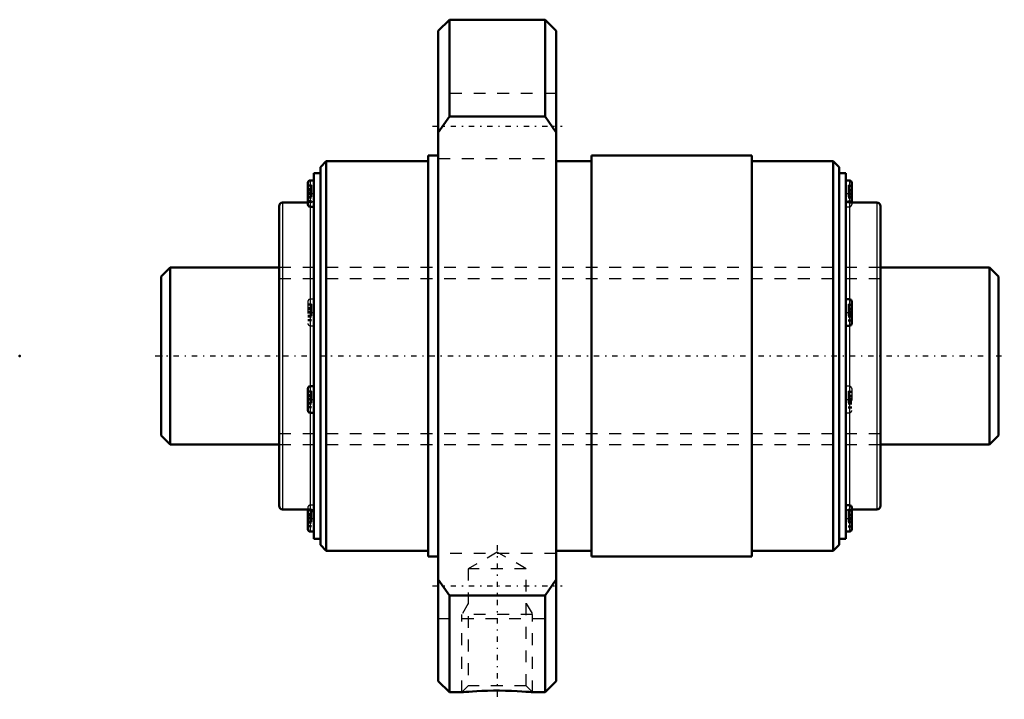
# Model space of a CAD drawing. Header units: millimetres. Extents: x -12 to 71.5, y -29.1 to 28.5.
import ezdxf

# ---------------------------------------------------------------- set-up
doc = ezdxf.new("R2010")
doc.units = ezdxf.units.MM
doc.linetypes.add('Center', pattern=[1.5, 0.45, -0.5, 0.05, -0.5])
doc.linetypes.add('Dashed', pattern=[2, 1, -1])
for name, color, linetype, lineweight in [('2d ConnectionPoints', 7, 'Continuous', 50), ('AM_0', 7, 'Continuous', 50), ('AM_4', 3, 'Continuous', 25), ('AM_5', 3, 'Continuous', 25), ('AM_7', 7, 'Center', 25), ('AM_9', 6, 'Dashed', 25)]:
    doc.layers.add(name, color=color, linetype=linetype, lineweight=lineweight)

# ---------------------------------------------------------------- blocks, each defined once
blk = doc.blocks.new('1_BLK1510_5_6ZZ_Nut_0_in_BLK1510_5_6ZZ_71LC7T_000_0')
at = {"layer": 'AM_0'}
for p, q in [((24.45, 28.5), (23.5, 27.55)), ((32.55, 28.5), (24.45, 28.5)), ((24.45, 28.5), (24.45, 20.304)), ((33.5, 27.55), (32.55, 28.5)), ((32.55, 28.5), (32.55, 20.304)), ((23.5, 27.55), (23.5, -27.55)), ((33.5, 27.55), (33.5, -27.55)), ((23.5, 18.947), (24.45, 20.304)), ((24.45, 20.304), (32.55, 20.304)), ((32.55, 20.304), (33.5, 18.947)), ((23.5, 17), (22.64, 17)), ((22.64, 17), (22.64, -17)), ((50.1, 17), (36.5, 17)), ((36.5, 17), (36.5, -17)), ((50.1, 17), (50.1, -17)), ((14, 16.5), (13.5, 16)), ((13.5, 16), (13.5, -16)), ((22.64, 16.5), (14, 16.5)), ((14, 16.5), (14, -16.5)), ((36.5, 16.5), (33.5, 16.5)), ((57, 16.5), (50.1, 16.5)), ((57.5, 16), (57, 16.5)), ((57, 16.5), (57, -16.5)), ((57.5, 16), (57.5, -16)), ((13.5, 15.5), (12.94, 15.5)), ((12.94, 15.5), (12.94, -15.5)), ((58.06, 15.5), (57.5, 15.5)), ((58.06, 15.5), (58.06, -15.5)), ((12.44, 14.684), (12.44, 12.844)), ((12.94, 14.884), (12.64, 14.884)), ((58.36, 14.884), (58.06, 14.884)), ((58.56, 14.684), (58.56, 13)), ((10, 12.7), (10, -12.7)), ((12.44, 13), (10.3, 13)), ((12.64, 12.644), (12.913, 12.644)), ((60.7, 13), (58.36, 13)), ((61, 12.7), (61, -12.7)), ((58.36, 4.808), (58.06, 4.808)), ((58.56, 4.608), (58.56, 2.768)), ((58.06, 2.568), (58.36, 2.568)), ((12.44, -2.768), (12.44, -4.608)), ((12.94, -2.568), (12.64, -2.568)), ((12.64, -4.808), (12.94, -4.808)), ((10.3, -13), (12.64, -13)), ((12.44, -13), (12.44, -14.684)), ((58.36, -12.644), (58.087, -12.644)), ((58.56, -12.844), (58.56, -14.684)), ((58.56, -13), (60.7, -13)), ((12.64, -14.884), (12.94, -14.884)), ((58.06, -14.884), (58.36, -14.884)), ((12.94, -15.5), (13.5, -15.5)), ((57.5, -15.5), (58.06, -15.5)), ((13.5, -16), (14, -16.5)), ((14, -16.5), (22.64, -16.5)), ((33.5, -16.5), (36.5, -16.5)), ((50.1, -16.5), (57, -16.5)), ((57, -16.5), (57.5, -16)), ((22.64, -17), (23.5, -17)), ((36.5, -17), (50.1, -17)), ((24.45, -20.304), (23.5, -18.947)), ((33.5, -18.947), (32.55, -20.304)), ((32.55, -20.304), (24.45, -20.304)), ((24.45, -20.304), (24.45, -28.5)), ((32.55, -20.304), (32.55, -28.5)), ((23.5, -27.55), (24.45, -28.5)), ((32.55, -28.5), (33.5, -27.55)), ((24.45, -28.5), (25.502, -28.5)), ((31.491, -28.5), (32.55, -28.5))]:
    blk.add_line(p, q, dxfattribs=at)
blk.add_lwpolyline([(25.5, -28.5), (25.536, -28.497), (25.646, -28.486), (25.831, -28.47), (26.079, -28.45), (26.395, -28.427), (26.768, -28.404), (27.195, -28.384), (27.664, -28.368), (28.169, -28.358), (28.684, -28.357), (29.208, -28.365), (29.702, -28.38), (30.175, -28.401), (30.579, -28.426), (30.933, -28.451), (31.194, -28.472), (31.384, -28.489), (31.48, -28.498), (31.5, -28.5)], dxfattribs=at)
for centre, radius, start, end in [((12.64, 14.684), 0.2, 90, 180), ((58.36, 14.684), 0.2, 0, 90), ((10.3, 12.7), 0.3, 90, 180), ((12.64, 12.844), 0.2, 180, 270), ((58.36, 13.3), 0.3, 180, 270), ((60.7, 12.7), 0.3, 360, 90), ((58.36, 4.608), 0.2, 0, 90), ((58.36, 2.768), 0.2, 270, 0), ((12.64, -2.768), 0.2, 90, 180), ((12.64, -4.608), 0.2, 180, 270), ((10.3, -12.7), 0.3, 180, 270), ((12.64, -13.3), 0.3, 0, 90), ((58.36, -12.844), 0.2, 0, 90), ((60.7, -12.7), 0.3, 270, 0), ((12.64, -14.684), 0.2, 180, 270), ((58.36, -14.684), 0.2, 270, 0)]:
    blk.add_arc(centre, radius, start, end, dxfattribs=at)
at = {"layer": 'AM_4'}
for p, q in [((12.64, 14.884), (12.64, -14.884)), ((58.36, 14.884), (58.36, -14.884)), ((10.3, 13), (10.3, -13)), ((60.7, 13), (60.7, -13))]:
    blk.add_line(p, q, dxfattribs=at)
at = {"layer": 'AM_5', "linetype": 'Dashed'}
for p, q in [((26.041, -20.962), (25.5, -21.9)), ((30.959, -20.962), (31.5, -21.9)), ((31.5, -21.9), (25.5, -21.9)), ((25.5, -28.5), (25.5, -21.9)), ((31.5, -28.5), (31.5, -21.9))]:
    blk.add_line(p, q, dxfattribs=at)
at = {"layer": 'AM_7'}
for p, q in [((23, 19.486), (34, 19.486)), ((12.415, 13.764), (12.965, 13.764)), ((58.035, 13.764), (58.585, 13.764)), ((12.415, 3.688), (12.965, 3.688)), ((58.035, 3.688), (58.585, 3.688)), ((12.415, -3.688), (12.965, -3.688)), ((58.035, -3.688), (58.585, -3.688)), ((12.415, -13.764), (12.965, -13.764)), ((58.035, -13.764), (58.585, -13.764)), ((28.5, -16.026), (28.5, -29.094)), ((23, -19.486), (34, -19.486))]:
    blk.add_line(p, q, dxfattribs=at)
at = {"layer": 'AM_9'}
for p, q in [((33.5, 22.236), (23.5, 22.236)), ((23.5, 16.736), (33.5, 16.736)), ((12.74, 14.478), (12.44, 14.478)), ((12.74, 14.393), (12.44, 14.393)), ((12.74, 14.478), (12.74, 13.05)), ((58.26, 14.478), (58.56, 14.478)), ((58.26, 14.478), (58.26, 13.05)), ((58.26, 14.393), (58.56, 14.393)), ((12.74, 14.16), (12.44, 14.16)), ((12.74, 14.104), (12.44, 14.104)), ((12.74, 14.074), (12.44, 14.074)), ((12.74, 14.018), (12.44, 14.018)), ((12.44, 14.011), (12.74, 14.011)), ((12.74, 13.829), (12.44, 13.829)), ((12.74, 13.785), (12.44, 13.785)), ((12.74, 13.744), (12.44, 13.744)), ((12.74, 13.7), (12.44, 13.7)), ((12.74, 13.517), (12.44, 13.517)), ((12.74, 13.511), (12.44, 13.511)), ((12.74, 13.455), (12.44, 13.455)), ((12.74, 13.425), (12.44, 13.425)), ((12.74, 13.369), (12.44, 13.369)), ((58.26, 14.121), (58.56, 14.121)), ((58.26, 14.104), (58.56, 14.104)), ((58.26, 14.036), (58.56, 14.036)), ((58.26, 14.008), (58.56, 14.008)), ((58.26, 14.002), (58.56, 14.002)), ((58.26, 13.84), (58.56, 13.84)), ((58.26, 13.785), (58.56, 13.785)), ((58.26, 13.744), (58.56, 13.744)), ((58.26, 13.689), (58.56, 13.689)), ((58.56, 13.526), (58.26, 13.526)), ((58.26, 13.521), (58.56, 13.521)), ((58.26, 13.493), (58.56, 13.493)), ((58.26, 13.425), (58.56, 13.425)), ((58.26, 13.408), (58.56, 13.408)), ((12.74, 13.136), (12.44, 13.136)), ((12.74, 13.05), (12.44, 13.05)), ((12.64, 13), (12.44, 13)), ((58.087, 12.644), (58.36, 12.644)), ((58.26, 13.136), (58.56, 13.136)), ((58.26, 13.05), (58.56, 13.05)), ((58.56, 13), (58.56, 12.844)), ((61, 7.5), (10, 7.5)), ((12.44, 4.608), (12.44, 2.768)), ((12.74, 4.402), (12.44, 4.402)), ((12.74, 4.317), (12.44, 4.317)), ((12.94, 4.808), (12.64, 4.808)), ((12.74, 4.402), (12.74, 2.974)), ((58.26, 4.402), (58.56, 4.402)), ((58.26, 4.402), (58.26, 2.974)), ((58.26, 4.317), (58.56, 4.317)), ((12.74, 4.083), (12.44, 4.083)), ((12.74, 4.027), (12.44, 4.027)), ((12.74, 3.998), (12.44, 3.998)), ((12.74, 3.942), (12.44, 3.942)), ((12.44, 3.935), (12.74, 3.935)), ((12.74, 3.753), (12.44, 3.753)), ((12.74, 3.709), (12.44, 3.709)), ((12.74, 3.668), (12.44, 3.668)), ((12.74, 3.623), (12.44, 3.623)), ((12.74, 3.441), (12.44, 3.441)), ((12.74, 3.434), (12.44, 3.434)), ((12.74, 3.378), (12.44, 3.378)), ((12.74, 3.349), (12.44, 3.349)), ((58.26, 4.045), (58.56, 4.045)), ((58.26, 4.027), (58.56, 4.027)), ((58.26, 3.959), (58.56, 3.959)), ((58.26, 3.932), (58.56, 3.932)), ((58.26, 3.926), (58.56, 3.926)), ((58.26, 3.763), (58.56, 3.763)), ((58.26, 3.709), (58.56, 3.709)), ((58.26, 3.668), (58.56, 3.668)), ((58.26, 3.613), (58.56, 3.613)), ((58.56, 3.45), (58.26, 3.45)), ((58.26, 3.445), (58.56, 3.445)), ((58.26, 3.417), (58.56, 3.417)), ((58.26, 3.349), (58.56, 3.349)), ((12.74, 3.293), (12.44, 3.293)), ((12.74, 3.06), (12.44, 3.06)), ((12.74, 2.974), (12.44, 2.974)), ((12.64, 2.568), (12.94, 2.568)), ((58.26, 3.332), (58.56, 3.332)), ((58.26, 3.06), (58.56, 3.06)), ((58.26, 2.974), (58.56, 2.974)), ((12.74, -2.974), (12.44, -2.974)), ((12.74, -3.06), (12.44, -3.06)), ((12.74, -3.293), (12.44, -3.293)), ((12.74, -2.974), (12.74, -4.402)), ((58.36, -2.568), (58.06, -2.568)), ((58.26, -2.974), (58.56, -2.974)), ((58.26, -2.974), (58.26, -4.402)), ((58.26, -3.06), (58.56, -3.06)), ((58.26, -3.332), (58.56, -3.332)), ((58.56, -2.768), (58.56, -4.608)), ((12.74, -3.349), (12.44, -3.349)), ((12.74, -3.378), (12.44, -3.378)), ((12.74, -3.434), (12.44, -3.434)), ((12.44, -3.441), (12.74, -3.441)), ((12.74, -3.623), (12.44, -3.623)), ((12.74, -3.668), (12.44, -3.668)), ((12.74, -3.709), (12.44, -3.709)), ((12.74, -3.753), (12.44, -3.753)), ((12.74, -3.935), (12.44, -3.935)), ((12.74, -3.942), (12.44, -3.942)), ((12.74, -3.998), (12.44, -3.998)), ((12.74, -4.027), (12.44, -4.027)), ((12.74, -4.083), (12.44, -4.083)), ((58.26, -3.349), (58.56, -3.349)), ((58.26, -3.417), (58.56, -3.417)), ((58.26, -3.445), (58.56, -3.445)), ((58.26, -3.45), (58.56, -3.45)), ((58.26, -3.613), (58.56, -3.613)), ((58.26, -3.668), (58.56, -3.668)), ((58.26, -3.709), (58.56, -3.709)), ((58.26, -3.763), (58.56, -3.763)), ((58.56, -3.926), (58.26, -3.926)), ((58.26, -3.932), (58.56, -3.932)), ((58.26, -3.959), (58.56, -3.959)), ((58.26, -4.027), (58.56, -4.027)), ((58.26, -4.045), (58.56, -4.045)), ((12.74, -4.317), (12.44, -4.317)), ((12.74, -4.402), (12.44, -4.402)), ((58.06, -4.808), (58.36, -4.808)), ((58.26, -4.317), (58.56, -4.317)), ((58.26, -4.402), (58.56, -4.402)), ((10, -7.5), (61, -7.5)), ((12.44, -12.844), (12.44, -13)), ((12.74, -13.05), (12.44, -13.05)), ((12.74, -13.136), (12.44, -13.136)), ((12.913, -12.644), (12.64, -12.644)), ((12.74, -13.05), (12.74, -14.478)), ((58.26, -13.05), (58.56, -13.05)), ((58.26, -13.05), (58.26, -14.478)), ((58.26, -13.136), (58.56, -13.136)), ((58.36, -13), (58.56, -13)), ((12.74, -13.369), (12.44, -13.369)), ((12.74, -13.425), (12.44, -13.425)), ((12.74, -13.455), (12.44, -13.455)), ((12.74, -13.511), (12.44, -13.511)), ((12.44, -13.517), (12.74, -13.517)), ((12.74, -13.7), (12.44, -13.7)), ((12.74, -13.744), (12.44, -13.744)), ((12.74, -13.785), (12.44, -13.785)), ((12.74, -13.829), (12.44, -13.829)), ((12.74, -14.011), (12.44, -14.011)), ((12.74, -14.018), (12.44, -14.018)), ((12.74, -14.074), (12.44, -14.074)), ((12.74, -14.104), (12.44, -14.104)), ((12.74, -14.16), (12.44, -14.16)), ((58.26, -13.408), (58.56, -13.408)), ((58.26, -13.425), (58.56, -13.425)), ((58.26, -13.493), (58.56, -13.493)), ((58.26, -13.521), (58.56, -13.521)), ((58.26, -13.526), (58.56, -13.526)), ((58.26, -13.689), (58.56, -13.689)), ((58.26, -13.744), (58.56, -13.744)), ((58.26, -13.785), (58.56, -13.785)), ((58.26, -13.84), (58.56, -13.84)), ((58.56, -14.002), (58.26, -14.002)), ((58.26, -14.008), (58.56, -14.008)), ((58.26, -14.036), (58.56, -14.036)), ((58.26, -14.104), (58.56, -14.104)), ((58.26, -14.121), (58.56, -14.121)), ((12.74, -14.393), (12.44, -14.393)), ((12.74, -14.478), (12.44, -14.478)), ((58.26, -14.393), (58.56, -14.393)), ((58.26, -14.478), (58.56, -14.478)), ((28.5, -16.62), (26.041, -18.039)), ((30.959, -18.039), (28.5, -16.62)), ((33.5, -16.736), (23.5, -16.736)), ((26.041, -18.039), (26.041, -27.959)), ((30.959, -18.039), (26.041, -18.039)), ((30.959, -27.959), (30.959, -18.039)), ((23.5, -22.236), (33.5, -22.236)), ((26.041, -27.959), (25.5, -28.5)), ((30.959, -27.959), (26.041, -27.959)), ((31.5, -28.5), (30.959, -27.959))]:
    blk.add_line(p, q, dxfattribs=at)
for centre, radius, start, end in [((12.64, 13.3), 0.3, 270, 0), ((58.36, 12.844), 0.2, 270, 360), ((12.64, 4.608), 0.2, 90, 180), ((12.64, 2.768), 0.2, 180, 270), ((58.36, -2.768), 0.2, 0, 90), ((58.36, -4.608), 0.2, 270, 0), ((12.64, -12.844), 0.2, 90, 180), ((58.36, -13.3), 0.3, 90, 180)]:
    blk.add_arc(centre, radius, start, end, dxfattribs=at)
blk = doc.blocks.new('2_BLK1510_5_60ZZ0_Shaft_0_in_BLK1510_5_6ZZ_71LC7T_000_0')
at = {"layer": 'AM_0'}
for p, q in [((0.75, 7.5), (0, 6.75)), ((0, 6.75), (0, -6.75)), ((10, 7.5), (0.75, 7.5)), ((0.75, 7.5), (0.75, -7.5)), ((70.25, 7.5), (61, 7.5)), ((71, 6.75), (70.25, 7.5)), ((70.25, 7.5), (70.25, -7.5)), ((71, 6.75), (71, -6.75)), ((0, -6.75), (0.75, -7.5)), ((0.75, -7.5), (10, -7.5)), ((61, -7.5), (70.25, -7.5)), ((70.25, -7.5), (71, -6.75))]:
    blk.add_line(p, q, dxfattribs=at)
at = {"layer": 'AM_5', "linetype": 'Dashed'}
for p, q in [((10, 6.58), (61, 6.58)), ((10, -6.58), (61, -6.58))]:
    blk.add_line(p, q, dxfattribs=at)
at = {"layer": 'AM_7'}
blk.add_line((-0.5, 0), (71.5, 0), dxfattribs=at)
at = {"layer": 'AM_9'}
for p, q in [((61, 7.5), (10, 7.5)), ((10, -7.5), (61, -7.5))]:
    blk.add_line(p, q, dxfattribs=at)

msp = doc.modelspace()

# ---------------------------------------------------------------- linework, layer by layer
at = {"layer": '2d ConnectionPoints'}
for p in [(-12, 0), (0, 0), (71, 0)]:
    msp.add_point(p, dxfattribs=at)

# ---------------------------------------------------------------- block references
for name in ['1_BLK1510_5_6ZZ_Nut_0_in_BLK1510_5_6ZZ_71LC7T_000_0', '2_BLK1510_5_60ZZ0_Shaft_0_in_BLK1510_5_6ZZ_71LC7T_000_0']:
    msp.add_blockref(name, (0, 0))

doc.saveas('drawing.dxf')
